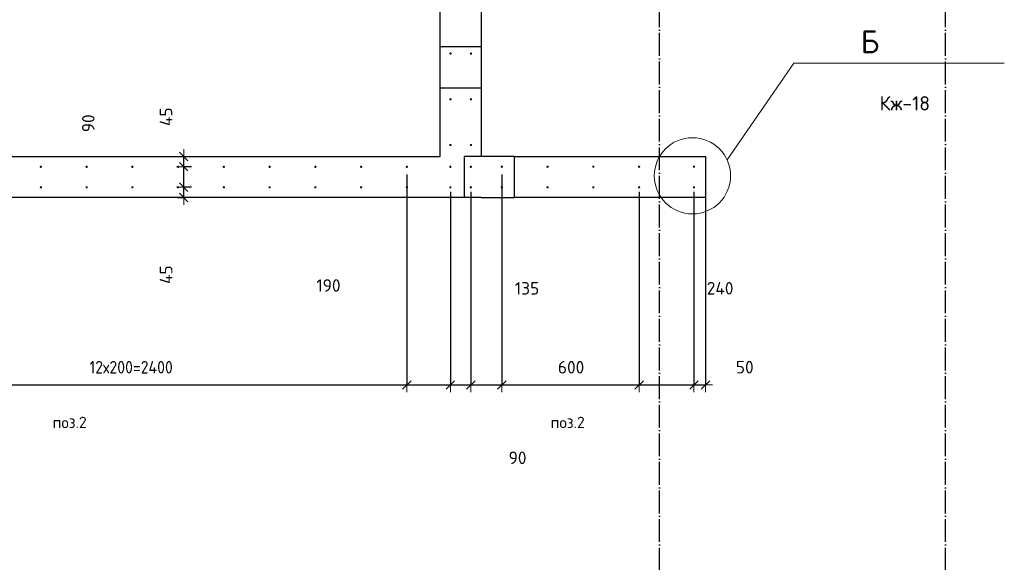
# Model space of a CAD drawing. Header units: millimetres. Extents: x -3026 to 47325, y -2839 to 55854.
# Tile 31 of 130: x 11102 to 15407, y 32724 to 35098. Entities that reach past the tile are written whole.
import ezdxf

# ---------------------------------------------------------------- set-up
doc = ezdxf.new("R2010")
doc.units = ezdxf.units.MM
doc.header["$PDMODE"] = 65
for name, pattern in [('______11', [125, 100, -12.5, 0, -12.5]), ('______5', [275, 200, -25, 25, -25]), ('________', [0])]:
    doc.linetypes.add(name, pattern=pattern)
for name, color, linetype, lineweight in [('Standard', 7, 'Continuous', 25), ('Арм.стержн. вертикальными 1', 22, 'Continuous', 35), ('Обозначение разреза_ общее', 7, 'Continuous', 25), ('Размерная линия_ общее', 7, 'Continuous', 13)]:
    doc.layers.add(name, color=color, linetype=linetype, lineweight=lineweight)
doc.layers.add('Осевая линия_ общее', color=7, linetype='______5', lineweight=13, true_color=0xa0a0a0)
doc.styles.add('ISOCPEUR', font='ISOCPEUR')
doc.dimstyles.new('DIMSTYLE_3', dxfattribs={"dimtxt": 55, "dimasz": 62.5, "dimexe": 0, "dimexo": 0, "dimgap": 27.5, "dimtad": 2, "dimdec": 0, "dimrnd": 5, "dimzin": 12, "dimdsep": 46, "dimtxsty": 'ISOCPEUR', "dimblk1": 'ALL_ML_STRICH', "dimblk2": 'ALL_ML_STRICH', "dimsah": 1, "dimcen": 0, "dimclrd": 7, "dimclre": 256, "dimclrt": 7, "dimadec": 0, "dimazin": 0, "dimtfac": 1, "dimtdec": 0, "dimtix": 1, "dimtmove": 2, "dimatfit": 3, "dimfxl": 0, "dimtzin": 0, "dimlwd": 0, "dimlwe": -3, "dimarcsym": 0})
doc.dimstyles.new('DIMSTYLE_8', dxfattribs={"dimtxt": 55, "dimasz": 62.5, "dimexe": 0, "dimexo": 0, "dimgap": 27.5, "dimtad": 2, "dimdec": 0, "dimrnd": 5, "dimzin": 12, "dimdsep": 46, "dimtxsty": 'ISOCPEUR', "dimblk1": 'ALL_ML_STRICH', "dimblk2": 'ALL_ML_STRICH', "dimsah": 1, "dimcen": 0, "dimclrd": 7, "dimclre": 256, "dimclrt": 7, "dimadec": 0, "dimazin": 0, "dimtfac": 1, "dimtdec": 0, "dimtix": 1, "dimtmove": 2, "dimatfit": 3, "dimfxl": 0, "dimtvp": 1.2, "dimtzin": 0, "dimlwd": 0, "dimlwe": -3, "dimarcsym": 0})
doc.dimstyles.new('DIMSTYLE_9', dxfattribs={"dimtxt": 55, "dimasz": 62.5, "dimexe": 0, "dimexo": 0, "dimgap": 27.5, "dimtad": 0, "dimdec": 0, "dimrnd": 5, "dimzin": 12, "dimdsep": 46, "dimtxsty": 'ISOCPEUR', "dimblk1": 'ALL_ML_STRICH', "dimblk2": 'ALL_ML_STRICH', "dimsah": 1, "dimcen": 0, "dimclrd": 7, "dimclre": 256, "dimclrt": 7, "dimadec": 0, "dimazin": 0, "dimtfac": 1, "dimtdec": 0, "dimtix": 1, "dimtmove": 2, "dimatfit": 3, "dimfxl": 0, "dimtvp": 1.2, "dimtzin": 0, "dimlwd": 0, "dimlwe": -3, "dimarcsym": 0})

# ---------------------------------------------------------------- blocks, each defined once
blk = doc.blocks.new('ALL_ML_STRICH')
at = {"color": 0, "linetype": 'ByBlock', "lineweight": -2}
for p, q in [((-1, 0), (0.5, 0)), ((-0.3, -0.3), (0.3, 0.3)), ((0, -0.5), (0, 0.5))]:
    blk.add_line(p, q, dxfattribs=at)
blk = doc.blocks.new('*D215')
at = {"layer": 'DEFPOINTS', "color": 7, "linetype": 'Continuous', "lineweight": 13, "transparency": 33554687}
for p in [(11872.9, 34365.5), (11772.4, 34320), (11819.2, 34320)]:
    blk.add_point(p, dxfattribs=at)
at = {"layer": 'Размерная линия_ общее', "color": 253, "linetype": 'Continuous', "lineweight": -2, "true_color": 0xa0a0a0, "transparency": 33554687}
for p, q in [((11852.9, 34365.5), (11819.2, 34365.5)), ((11792.4, 34320), (11819.2, 34320))]:
    blk.add_line(p, q, dxfattribs=at)
at = {"layer": 'Размерная линия_ общее', "color": 7, "linetype": 'Continuous', "lineweight": -2, "transparency": 33554687}
blk.add_line((11819.2, 34320), (11819.2, 34365.5), dxfattribs=at)
at = {"layer": 'Размерная линия_ общее', "color": 7, "linetype": 'Continuous', "lineweight": 13, "transparency": 33554687, "xscale": 62.5, "yscale": 62.5, "zscale": 62.5}
for p, rotation in [((11819.2, 34365.5), 90), ((11819.2, 34320), 270)]:
    blk.add_blockref('ALL_ML_STRICH', p, dxfattribs=dict(at, rotation=rotation))
at = {"layer": 'Размерная линия_ общее', "color": 7, "linetype": 'Continuous', "lineweight": 13, "transparency": 33554687, "insert": (11742.3, 33982.8), "char_height": 55, "width": 110, "attachment_point": 5, "rotation": 90, "style": 'ISOCPEUR'}
blk.add_mtext('\\A1;{45}', dxfattribs=at)
blk = doc.blocks.new('*D216')
at = {"layer": 'DEFPOINTS', "color": 7, "linetype": 'Continuous', "lineweight": 13, "transparency": 33554687}
for p in [(11872.9, 34455), (11819.2, 34365.5), (11872.9, 34365.5)]:
    blk.add_point(p, dxfattribs=at)
at = {"layer": 'Размерная линия_ общее', "color": 253, "linetype": 'Continuous', "lineweight": -2, "true_color": 0xa0a0a0, "transparency": 33554687}
for p, q in [((11852.9, 34455), (11819.2, 34455)), ((11852.9, 34365.5), (11819.2, 34365.5))]:
    blk.add_line(p, q, dxfattribs=at)
at = {"layer": 'Размерная линия_ общее', "color": 7, "linetype": 'Continuous', "lineweight": -2, "transparency": 33554687}
blk.add_line((11819.2, 34365.5), (11819.2, 34455), dxfattribs=at)
at = {"layer": 'Размерная линия_ общее', "color": 7, "linetype": 'Continuous', "lineweight": 13, "transparency": 33554687, "xscale": 62.5, "yscale": 62.5, "zscale": 62.5}
for p, rotation in [((11819.2, 34455), 90), ((11819.2, 34365.5), 270)]:
    blk.add_blockref('ALL_ML_STRICH', p, dxfattribs=dict(at, rotation=rotation))
at = {"layer": 'Размерная линия_ общее', "color": 7, "linetype": 'Continuous', "lineweight": 13, "transparency": 33554687, "insert": (11402.3, 34644.9), "char_height": 55, "width": 110, "attachment_point": 5, "rotation": 90, "style": 'ISOCPEUR'}
blk.add_mtext('\\A1;{90}', dxfattribs=at)
blk = doc.blocks.new('*D217')
at = {"layer": 'DEFPOINTS', "color": 7, "linetype": 'Continuous', "lineweight": 13, "transparency": 33554687}
for p in [(11772.4, 34500), (11819.2, 34455), (11872.9, 34455)]:
    blk.add_point(p, dxfattribs=at)
at = {"layer": 'Размерная линия_ общее', "color": 253, "linetype": 'Continuous', "lineweight": -2, "true_color": 0xa0a0a0, "transparency": 33554687}
for p, q in [((11792.4, 34500), (11819.2, 34500)), ((11852.9, 34455), (11819.2, 34455))]:
    blk.add_line(p, q, dxfattribs=at)
at = {"layer": 'Размерная линия_ общее', "color": 7, "linetype": 'Continuous', "lineweight": -2, "transparency": 33554687}
blk.add_line((11819.2, 34455), (11819.2, 34500), dxfattribs=at)
at = {"layer": 'Размерная линия_ общее', "color": 7, "linetype": 'Continuous', "lineweight": 13, "transparency": 33554687, "xscale": 62.5, "yscale": 62.5, "zscale": 62.5}
for p, rotation in [((11819.2, 34500), 90), ((11819.2, 34455), 270)]:
    blk.add_blockref('ALL_ML_STRICH', p, dxfattribs=dict(at, rotation=rotation))
at = {"layer": 'Размерная линия_ общее', "color": 7, "linetype": 'Continuous', "lineweight": 13, "transparency": 33554687, "insert": (11742, 34673.5), "char_height": 55, "width": 110, "attachment_point": 5, "rotation": 90, "style": 'ISOCPEUR'}
blk.add_mtext('\\A1;{45}', dxfattribs=at)
blk = doc.blocks.new('СЛОЖНЫЙ_ОБЪЕКТ_0')
at = {"layer": 'Осевая линия_ общее', "color": 253, "linetype": '______11', "lineweight": -3, "true_color": 0xa0a0a0, "transparency": 33554687}
for p, q in [((13900, -2590), (13900, 47490)), ((15150, -2590), (15150, 40000))]:
    blk.add_line(p, q, dxfattribs=at)
blk = doc.blocks.new('*D397')
at = {"layer": 'DEFPOINTS', "color": 7, "linetype": 'Continuous', "lineweight": 13, "transparency": 33554687}
for p in [(12795, 34441.3), (10395, 34365), (10395, 33500.3)]:
    blk.add_point(p, dxfattribs=at)
at = {"layer": 'Размерная линия_ общее', "color": 253, "linetype": 'Continuous', "lineweight": -2, "true_color": 0xa0a0a0, "transparency": 33554687}
for p, q in [((12795, 34421.3), (12795, 33500.3)), ((10395, 34345), (10395, 33500.3))]:
    blk.add_line(p, q, dxfattribs=at)
at = {"layer": 'Размерная линия_ общее', "color": 7, "linetype": 'Continuous', "lineweight": -2, "transparency": 33554687}
blk.add_line((10395, 33500.3), (12795, 33500.3), dxfattribs=at)
at = {"layer": 'Размерная линия_ общее', "color": 7, "linetype": 'Continuous', "lineweight": 13, "transparency": 33554687, "xscale": 62.5, "yscale": 62.5, "zscale": 62.5, "rotation": 180}
blk.add_blockref('ALL_ML_STRICH', (10395, 33500.3), dxfattribs=at)
at = {"layer": 'Размерная линия_ общее', "color": 7, "linetype": 'Continuous', "lineweight": 13, "transparency": 33554687, "xscale": 62.5, "yscale": 62.5, "zscale": 62.5}
blk.add_blockref('ALL_ML_STRICH', (12795, 33500.3), dxfattribs=at)
at = {"layer": 'Размерная линия_ общее', "color": 7, "linetype": 'Continuous', "lineweight": 13, "transparency": 33554687, "insert": (11407.5, 33605.3), "char_height": 55, "width": 2.75, "attachment_point": 1, "line_spacing_factor": 0.60241, "style": 'ISOCPEUR'}
blk.add_mtext('\\W0.91;12х200=2400', dxfattribs=at)
blk = doc.blocks.new('*D398')
at = {"layer": 'DEFPOINTS', "color": 7, "linetype": 'Continuous', "lineweight": 13, "transparency": 33554687}
for p in [(12795, 34441.3), (12985, 34365), (12795, 33500.3)]:
    blk.add_point(p, dxfattribs=at)
at = {"layer": 'Размерная линия_ общее', "color": 253, "linetype": 'Continuous', "lineweight": -2, "true_color": 0xa0a0a0, "transparency": 33554687}
for p, q in [((12795, 34421.3), (12795, 33500.3)), ((12985, 34345), (12985, 33500.3))]:
    blk.add_line(p, q, dxfattribs=at)
at = {"layer": 'Размерная линия_ общее', "color": 7, "linetype": 'Continuous', "lineweight": -2, "transparency": 33554687}
blk.add_line((12795, 33500.3), (12985, 33500.3), dxfattribs=at)
at = {"layer": 'Размерная линия_ общее', "color": 7, "linetype": 'Continuous', "lineweight": 13, "transparency": 33554687, "xscale": 62.5, "yscale": 62.5, "zscale": 62.5, "rotation": 180}
blk.add_blockref('ALL_ML_STRICH', (12795, 33500.3), dxfattribs=at)
at = {"layer": 'Размерная линия_ общее', "color": 7, "linetype": 'Continuous', "lineweight": 13, "transparency": 33554687, "xscale": 62.5, "yscale": 62.5, "zscale": 62.5}
blk.add_blockref('ALL_ML_STRICH', (12985, 33500.3), dxfattribs=at)
at = {"layer": 'Размерная линия_ общее', "color": 7, "linetype": 'Continuous', "lineweight": 13, "transparency": 33554687, "insert": (12452.1, 33935.3), "char_height": 55, "width": 165, "attachment_point": 5, "style": 'ISOCPEUR'}
blk.add_mtext('\\A1;{190}', dxfattribs=at)
blk = doc.blocks.new('*D399')
at = {"layer": 'DEFPOINTS', "color": 7, "linetype": 'Continuous', "lineweight": 13, "transparency": 33554687}
for p in [(12985, 34365), (13074.5, 34365), (12985, 33500.3)]:
    blk.add_point(p, dxfattribs=at)
at = {"layer": 'Размерная линия_ общее', "color": 253, "linetype": 'Continuous', "lineweight": -2, "true_color": 0xa0a0a0, "transparency": 33554687}
for p, q in [((12985, 34345), (12985, 33500.3)), ((13074.5, 34345), (13074.5, 33500.3))]:
    blk.add_line(p, q, dxfattribs=at)
at = {"layer": 'Размерная линия_ общее', "color": 7, "linetype": 'Continuous', "lineweight": -2, "transparency": 33554687}
blk.add_line((12985, 33500.3), (13074.5, 33500.3), dxfattribs=at)
at = {"layer": 'Размерная линия_ общее', "color": 7, "linetype": 'Continuous', "lineweight": 13, "transparency": 33554687, "xscale": 62.5, "yscale": 62.5, "zscale": 62.5, "rotation": 180}
blk.add_blockref('ALL_ML_STRICH', (12985, 33500.3), dxfattribs=at)
at = {"layer": 'Размерная линия_ общее', "color": 7, "linetype": 'Continuous', "lineweight": 13, "transparency": 33554687, "xscale": 62.5, "yscale": 62.5, "zscale": 62.5}
blk.add_blockref('ALL_ML_STRICH', (13074.5, 33500.3), dxfattribs=at)
at = {"layer": 'Размерная линия_ общее', "color": 7, "linetype": 'Continuous', "lineweight": 13, "transparency": 33554687, "insert": (13278.7, 33181.5), "char_height": 55, "width": 110, "attachment_point": 5, "style": 'ISOCPEUR'}
blk.add_mtext('\\A1;{90}', dxfattribs=at)
blk = doc.blocks.new('*D400')
at = {"layer": 'DEFPOINTS', "color": 7, "linetype": 'Continuous', "lineweight": 13, "transparency": 33554687}
for p in [(13210, 34441.3), (13074.5, 34365), (13074.5, 33500.3)]:
    blk.add_point(p, dxfattribs=at)
at = {"layer": 'Размерная линия_ общее', "color": 253, "linetype": 'Continuous', "lineweight": -2, "true_color": 0xa0a0a0, "transparency": 33554687}
for p, q in [((13210, 34421.3), (13210, 33500.3)), ((13074.5, 34345), (13074.5, 33500.3))]:
    blk.add_line(p, q, dxfattribs=at)
at = {"layer": 'Размерная линия_ общее', "color": 7, "linetype": 'Continuous', "lineweight": -2, "transparency": 33554687}
blk.add_line((13074.5, 33500.3), (13210, 33500.3), dxfattribs=at)
at = {"layer": 'Размерная линия_ общее', "color": 7, "linetype": 'Continuous', "lineweight": 13, "transparency": 33554687, "xscale": 62.5, "yscale": 62.5, "zscale": 62.5, "rotation": 180}
blk.add_blockref('ALL_ML_STRICH', (13074.5, 33500.3), dxfattribs=at)
at = {"layer": 'Размерная линия_ общее', "color": 7, "linetype": 'Continuous', "lineweight": 13, "transparency": 33554687, "xscale": 62.5, "yscale": 62.5, "zscale": 62.5}
blk.add_blockref('ALL_ML_STRICH', (13210, 33500.3), dxfattribs=at)
at = {"layer": 'Размерная линия_ общее', "color": 7, "linetype": 'Continuous', "lineweight": 13, "transparency": 33554687, "insert": (13320.3, 33923), "char_height": 55, "width": 165, "attachment_point": 5, "style": 'ISOCPEUR'}
blk.add_mtext('\\A1;{135}', dxfattribs=at)
blk = doc.blocks.new('*D401')
at = {"layer": 'DEFPOINTS', "color": 7, "linetype": 'Continuous', "lineweight": 13, "transparency": 33554687}
for p in [(13210, 34441.3), (13810, 34365), (13210, 33500.3)]:
    blk.add_point(p, dxfattribs=at)
at = {"layer": 'Размерная линия_ общее', "color": 253, "linetype": 'Continuous', "lineweight": -2, "true_color": 0xa0a0a0, "transparency": 33554687}
for p, q in [((13210, 34421.3), (13210, 33500.3)), ((13810, 34345), (13810, 33500.3))]:
    blk.add_line(p, q, dxfattribs=at)
at = {"layer": 'Размерная линия_ общее', "color": 7, "linetype": 'Continuous', "lineweight": -2, "transparency": 33554687}
blk.add_line((13210, 33500.3), (13810, 33500.3), dxfattribs=at)
at = {"layer": 'Размерная линия_ общее', "color": 7, "linetype": 'Continuous', "lineweight": 13, "transparency": 33554687, "xscale": 62.5, "yscale": 62.5, "zscale": 62.5, "rotation": 180}
blk.add_blockref('ALL_ML_STRICH', (13210, 33500.3), dxfattribs=at)
at = {"layer": 'Размерная линия_ общее', "color": 7, "linetype": 'Continuous', "lineweight": 13, "transparency": 33554687, "xscale": 62.5, "yscale": 62.5, "zscale": 62.5}
blk.add_blockref('ALL_ML_STRICH', (13810, 33500.3), dxfattribs=at)
at = {"layer": 'Размерная линия_ общее', "color": 7, "linetype": 'Continuous', "lineweight": 13, "transparency": 33554687, "insert": (13512.8, 33577.8), "char_height": 55, "width": 165, "attachment_point": 5, "style": 'ISOCPEUR'}
blk.add_mtext('\\A1;{600}', dxfattribs=at)
blk = doc.blocks.new('*D402')
at = {"layer": 'DEFPOINTS', "color": 7, "linetype": 'Continuous', "lineweight": 13, "transparency": 33554687}
for p in [(13810, 34365), (14050, 34365), (13810, 33500.3)]:
    blk.add_point(p, dxfattribs=at)
at = {"layer": 'Размерная линия_ общее', "color": 253, "linetype": 'Continuous', "lineweight": -2, "true_color": 0xa0a0a0, "transparency": 33554687}
for p, q in [((13810, 34345), (13810, 33500.3)), ((14050, 34345), (14050, 33500.3))]:
    blk.add_line(p, q, dxfattribs=at)
at = {"layer": 'Размерная линия_ общее', "color": 7, "linetype": 'Continuous', "lineweight": -2, "transparency": 33554687}
blk.add_line((13810, 33500.3), (14050, 33500.3), dxfattribs=at)
at = {"layer": 'Размерная линия_ общее', "color": 7, "linetype": 'Continuous', "lineweight": 13, "transparency": 33554687, "xscale": 62.5, "yscale": 62.5, "zscale": 62.5, "rotation": 180}
blk.add_blockref('ALL_ML_STRICH', (13810, 33500.3), dxfattribs=at)
at = {"layer": 'Размерная линия_ общее', "color": 7, "linetype": 'Continuous', "lineweight": 13, "transparency": 33554687, "xscale": 62.5, "yscale": 62.5, "zscale": 62.5}
blk.add_blockref('ALL_ML_STRICH', (14050, 33500.3), dxfattribs=at)
at = {"layer": 'Размерная линия_ общее', "color": 7, "linetype": 'Continuous', "lineweight": 13, "transparency": 33554687, "insert": (14164.3, 33923.3), "char_height": 55, "width": 165, "attachment_point": 5, "style": 'ISOCPEUR'}
blk.add_mtext('\\A1;{240}', dxfattribs=at)
blk = doc.blocks.new('*D403')
at = {"layer": 'DEFPOINTS', "color": 7, "linetype": 'Continuous', "lineweight": 13, "transparency": 33554687}
for p in [(14100, 34441.3), (14050, 34365), (14050, 33500.3)]:
    blk.add_point(p, dxfattribs=at)
at = {"layer": 'Размерная линия_ общее', "color": 253, "linetype": 'Continuous', "lineweight": -2, "true_color": 0xa0a0a0, "transparency": 33554687}
for p, q in [((14100, 34421.3), (14100, 33500.3)), ((14050, 34345), (14050, 33500.3))]:
    blk.add_line(p, q, dxfattribs=at)
at = {"layer": 'Размерная линия_ общее', "color": 7, "linetype": 'Continuous', "lineweight": -2, "transparency": 33554687}
blk.add_line((14050, 33500.3), (14100, 33500.3), dxfattribs=at)
at = {"layer": 'Размерная линия_ общее', "color": 7, "linetype": 'Continuous', "lineweight": 13, "transparency": 33554687, "xscale": 62.5, "yscale": 62.5, "zscale": 62.5, "rotation": 180}
blk.add_blockref('ALL_ML_STRICH', (14050, 33500.3), dxfattribs=at)
at = {"layer": 'Размерная линия_ общее', "color": 7, "linetype": 'Continuous', "lineweight": 13, "transparency": 33554687, "xscale": 62.5, "yscale": 62.5, "zscale": 62.5}
blk.add_blockref('ALL_ML_STRICH', (14100, 33500.3), dxfattribs=at)
at = {"layer": 'Размерная линия_ общее', "color": 7, "linetype": 'Continuous', "lineweight": 13, "transparency": 33554687, "insert": (14272, 33578.1), "char_height": 55, "width": 110, "attachment_point": 5, "style": 'ISOCPEUR'}
blk.add_mtext('\\A1;{50}', dxfattribs=at)

msp = doc.modelspace()

# ---------------------------------------------------------------- hatches: boundary and pattern name
at = {"layer": 'Арм.стержн. вертикальными 1', "linetype": 'Continuous', "lineweight": 50, "transparency": 33554687}
for points in [[(12990.5, 34950), (12990.1, 34951.9), (12989, 34953.5), (12987.4, 34954.6), (12985.5, 34955), (12983.6, 34954.6), (12981.9, 34953.5), (12980.9, 34951.9), (12980.5, 34950), (12980.9, 34948.1), (12981.9, 34946.5), (12983.6, 34945.4), (12985.5, 34945), (12987.4, 34945.4), (12989, 34946.5), (12990.1, 34948.1)], [(13080, 34950), (13079.6, 34951.9), (13078.5, 34953.5), (13076.9, 34954.6), (13075, 34955), (13073.1, 34954.6), (13071.5, 34953.5), (13070.4, 34951.9), (13070, 34950), (13070.4, 34948.1), (13071.5, 34946.5), (13073.1, 34945.4), (13075, 34945), (13076.9, 34945.4), (13078.5, 34946.5), (13079.6, 34948.1)], [(12990.5, 34750), (12990.1, 34751.9), (12989, 34753.5), (12987.4, 34754.6), (12985.5, 34755), (12983.6, 34754.6), (12981.9, 34753.5), (12980.9, 34751.9), (12980.5, 34750), (12980.9, 34748.1), (12981.9, 34746.5), (12983.6, 34745.4), (12985.5, 34745), (12987.4, 34745.4), (12989, 34746.5), (12990.1, 34748.1)], [(13080, 34750), (13079.6, 34751.9), (13078.5, 34753.5), (13076.9, 34754.6), (13075, 34755), (13073.1, 34754.6), (13071.5, 34753.5), (13070.4, 34751.9), (13070, 34750), (13070.4, 34748.1), (13071.5, 34746.5), (13073.1, 34745.4), (13075, 34745), (13076.9, 34745.4), (13078.5, 34746.5), (13079.6, 34748.1)], [(12990.5, 34550), (12990.1, 34551.9), (12989, 34553.5), (12987.4, 34554.6), (12985.5, 34555), (12983.6, 34554.6), (12981.9, 34553.5), (12980.9, 34551.9), (12980.5, 34550), (12980.9, 34548.1), (12981.9, 34546.5), (12983.6, 34545.4), (12985.5, 34545), (12987.4, 34545.4), (12989, 34546.5), (12990.1, 34548.1)], [(13080, 34550), (13079.6, 34551.9), (13078.5, 34553.5), (13076.9, 34554.6), (13075, 34555), (13073.1, 34554.6), (13071.5, 34553.5), (13070.4, 34551.9), (13070, 34550), (13070.4, 34548.1), (13071.5, 34546.5), (13073.1, 34545.4), (13075, 34545), (13076.9, 34545.4), (13078.5, 34546.5), (13079.6, 34548.1)], [(11200, 34454.5), (11199.6, 34456.4), (11198.5, 34458.1), (11196.9, 34459.2), (11195, 34459.5), (11193.1, 34459.2), (11191.5, 34458.1), (11190.4, 34456.4), (11190, 34454.5), (11190.4, 34452.6), (11191.5, 34451), (11193.1, 34449.9), (11195, 34449.5), (11196.9, 34449.9), (11198.5, 34451), (11199.6, 34452.6)], [(11400, 34454.5), (11399.6, 34456.4), (11398.5, 34458.1), (11396.9, 34459.2), (11395, 34459.5), (11393.1, 34459.2), (11391.5, 34458.1), (11390.4, 34456.4), (11390, 34454.5), (11390.4, 34452.6), (11391.5, 34451), (11393.1, 34449.9), (11395, 34449.5), (11396.9, 34449.9), (11398.5, 34451), (11399.6, 34452.6)], [(11600, 34454.5), (11599.6, 34456.4), (11598.5, 34458.1), (11596.9, 34459.2), (11595, 34459.5), (11593.1, 34459.2), (11591.5, 34458.1), (11590.4, 34456.4), (11590, 34454.5), (11590.4, 34452.6), (11591.5, 34451), (11593.1, 34449.9), (11595, 34449.5), (11596.9, 34449.9), (11598.5, 34451), (11599.6, 34452.6)], [(11800, 34454.5), (11799.6, 34456.4), (11798.5, 34458.1), (11796.9, 34459.2), (11795, 34459.5), (11793.1, 34459.2), (11791.5, 34458.1), (11790.4, 34456.4), (11790, 34454.5), (11790.4, 34452.6), (11791.5, 34451), (11793.1, 34449.9), (11795, 34449.5), (11796.9, 34449.9), (11798.5, 34451), (11799.6, 34452.6)], [(12000, 34454.5), (11999.6, 34456.4), (11998.5, 34458.1), (11996.9, 34459.2), (11995, 34459.5), (11993.1, 34459.2), (11991.5, 34458.1), (11990.4, 34456.4), (11990, 34454.5), (11990.4, 34452.6), (11991.5, 34451), (11993.1, 34449.9), (11995, 34449.5), (11996.9, 34449.9), (11998.5, 34451), (11999.6, 34452.6)], [(12200, 34454.5), (12199.6, 34456.4), (12198.5, 34458.1), (12196.9, 34459.2), (12195, 34459.5), (12193.1, 34459.2), (12191.5, 34458.1), (12190.4, 34456.4), (12190, 34454.5), (12190.4, 34452.6), (12191.5, 34451), (12193.1, 34449.9), (12195, 34449.5), (12196.9, 34449.9), (12198.5, 34451), (12199.6, 34452.6)], [(12400, 34454.5), (12399.6, 34456.4), (12398.5, 34458.1), (12396.9, 34459.2), (12395, 34459.5), (12393.1, 34459.2), (12391.5, 34458.1), (12390.4, 34456.4), (12390, 34454.5), (12390.4, 34452.6), (12391.5, 34451), (12393.1, 34449.9), (12395, 34449.5), (12396.9, 34449.9), (12398.5, 34451), (12399.6, 34452.6)], [(12600, 34454.5), (12599.6, 34456.4), (12598.5, 34458.1), (12596.9, 34459.2), (12595, 34459.5), (12593.1, 34459.2), (12591.5, 34458.1), (12590.4, 34456.4), (12590, 34454.5), (12590.4, 34452.6), (12591.5, 34451), (12593.1, 34449.9), (12595, 34449.5), (12596.9, 34449.9), (12598.5, 34451), (12599.6, 34452.6)], [(12800, 34454.5), (12799.6, 34456.4), (12798.5, 34458.1), (12796.9, 34459.2), (12795, 34459.5), (12793.1, 34459.2), (12791.5, 34458.1), (12790.4, 34456.4), (12790, 34454.5), (12790.4, 34452.6), (12791.5, 34451), (12793.1, 34449.9), (12795, 34449.5), (12796.9, 34449.9), (12798.5, 34451), (12799.6, 34452.6)], [(12990, 34454.5), (12989.6, 34456.4), (12988.5, 34458.1), (12986.9, 34459.2), (12985, 34459.5), (12983.1, 34459.2), (12981.4, 34458.1), (12980.4, 34456.4), (12980, 34454.5), (12980.4, 34452.6), (12981.4, 34451), (12983.1, 34449.9), (12985, 34449.5), (12986.9, 34449.9), (12988.5, 34451), (12989.6, 34452.6)], [(13079.5, 34454.5), (13079.1, 34456.4), (13078, 34458.1), (13076.4, 34459.2), (13074.5, 34459.5), (13072.6, 34459.2), (13071, 34458.1), (13069.9, 34456.4), (13069.5, 34454.5), (13069.9, 34452.6), (13071, 34451), (13072.6, 34449.9), (13074.5, 34449.5), (13076.4, 34449.9), (13078, 34451), (13079.1, 34452.6)], [(13215, 34455), (13214.6, 34456.9), (13213.5, 34458.5), (13211.9, 34459.6), (13210, 34460), (13208.1, 34459.6), (13206.5, 34458.5), (13205.4, 34456.9), (13205, 34455), (13205.4, 34453.1), (13206.5, 34451.5), (13208.1, 34450.4), (13210, 34450), (13211.9, 34450.4), (13213.5, 34451.5), (13214.6, 34453.1)], [(13415, 34455), (13414.6, 34456.9), (13413.5, 34458.5), (13411.9, 34459.6), (13410, 34460), (13408.1, 34459.6), (13406.5, 34458.5), (13405.4, 34456.9), (13405, 34455), (13405.4, 34453.1), (13406.5, 34451.5), (13408.1, 34450.4), (13410, 34450), (13411.9, 34450.4), (13413.5, 34451.5), (13414.6, 34453.1)], [(13615, 34455), (13614.6, 34456.9), (13613.5, 34458.5), (13611.9, 34459.6), (13610, 34460), (13608.1, 34459.6), (13606.5, 34458.5), (13605.4, 34456.9), (13605, 34455), (13605.4, 34453.1), (13606.5, 34451.5), (13608.1, 34450.4), (13610, 34450), (13611.9, 34450.4), (13613.5, 34451.5), (13614.6, 34453.1)], [(13815, 34455), (13814.6, 34456.9), (13813.5, 34458.5), (13811.9, 34459.6), (13810, 34460), (13808.1, 34459.6), (13806.5, 34458.5), (13805.4, 34456.9), (13805, 34455), (13805.4, 34453.1), (13806.5, 34451.5), (13808.1, 34450.4), (13810, 34450), (13811.9, 34450.4), (13813.5, 34451.5), (13814.6, 34453.1)], [(14055, 34455), (14054.6, 34456.9), (14053.5, 34458.5), (14051.9, 34459.6), (14050, 34460), (14048.1, 34459.6), (14046.5, 34458.5), (14045.4, 34456.9), (14045, 34455), (14045.4, 34453.1), (14046.5, 34451.5), (14048.1, 34450.4), (14050, 34450), (14051.9, 34450.4), (14053.5, 34451.5), (14054.6, 34453.1)], [(11200, 34365), (11199.6, 34366.9), (11198.5, 34368.5), (11196.9, 34369.6), (11195, 34370), (11193.1, 34369.6), (11191.5, 34368.5), (11190.4, 34366.9), (11190, 34365), (11190.4, 34363.1), (11191.5, 34361.5), (11193.1, 34360.4), (11195, 34360), (11196.9, 34360.4), (11198.5, 34361.5), (11199.6, 34363.1)], [(11400, 34365), (11399.6, 34366.9), (11398.5, 34368.5), (11396.9, 34369.6), (11395, 34370), (11393.1, 34369.6), (11391.5, 34368.5), (11390.4, 34366.9), (11390, 34365), (11390.4, 34363.1), (11391.5, 34361.5), (11393.1, 34360.4), (11395, 34360), (11396.9, 34360.4), (11398.5, 34361.5), (11399.6, 34363.1)], [(11600, 34365), (11599.6, 34366.9), (11598.5, 34368.5), (11596.9, 34369.6), (11595, 34370), (11593.1, 34369.6), (11591.5, 34368.5), (11590.4, 34366.9), (11590, 34365), (11590.4, 34363.1), (11591.5, 34361.5), (11593.1, 34360.4), (11595, 34360), (11596.9, 34360.4), (11598.5, 34361.5), (11599.6, 34363.1)], [(11800, 34365), (11799.6, 34366.9), (11798.5, 34368.5), (11796.9, 34369.6), (11795, 34370), (11793.1, 34369.6), (11791.5, 34368.5), (11790.4, 34366.9), (11790, 34365), (11790.4, 34363.1), (11791.5, 34361.5), (11793.1, 34360.4), (11795, 34360), (11796.9, 34360.4), (11798.5, 34361.5), (11799.6, 34363.1)], [(12000, 34365), (11999.6, 34366.9), (11998.5, 34368.5), (11996.9, 34369.6), (11995, 34370), (11993.1, 34369.6), (11991.5, 34368.5), (11990.4, 34366.9), (11990, 34365), (11990.4, 34363.1), (11991.5, 34361.5), (11993.1, 34360.4), (11995, 34360), (11996.9, 34360.4), (11998.5, 34361.5), (11999.6, 34363.1)], [(12200, 34365), (12199.6, 34366.9), (12198.5, 34368.5), (12196.9, 34369.6), (12195, 34370), (12193.1, 34369.6), (12191.5, 34368.5), (12190.4, 34366.9), (12190, 34365), (12190.4, 34363.1), (12191.5, 34361.5), (12193.1, 34360.4), (12195, 34360), (12196.9, 34360.4), (12198.5, 34361.5), (12199.6, 34363.1)], [(12400, 34365), (12399.6, 34366.9), (12398.5, 34368.5), (12396.9, 34369.6), (12395, 34370), (12393.1, 34369.6), (12391.5, 34368.5), (12390.4, 34366.9), (12390, 34365), (12390.4, 34363.1), (12391.5, 34361.5), (12393.1, 34360.4), (12395, 34360), (12396.9, 34360.4), (12398.5, 34361.5), (12399.6, 34363.1)], [(12600, 34365), (12599.6, 34366.9), (12598.5, 34368.5), (12596.9, 34369.6), (12595, 34370), (12593.1, 34369.6), (12591.5, 34368.5), (12590.4, 34366.9), (12590, 34365), (12590.4, 34363.1), (12591.5, 34361.5), (12593.1, 34360.4), (12595, 34360), (12596.9, 34360.4), (12598.5, 34361.5), (12599.6, 34363.1)], [(12800, 34365), (12799.6, 34366.9), (12798.5, 34368.5), (12796.9, 34369.6), (12795, 34370), (12793.1, 34369.6), (12791.5, 34368.5), (12790.4, 34366.9), (12790, 34365), (12790.4, 34363.1), (12791.5, 34361.5), (12793.1, 34360.4), (12795, 34360), (12796.9, 34360.4), (12798.5, 34361.5), (12799.6, 34363.1)], [(12990, 34365), (12989.6, 34366.9), (12988.5, 34368.5), (12986.9, 34369.6), (12985, 34370), (12983.1, 34369.6), (12981.4, 34368.5), (12980.4, 34366.9), (12980, 34365), (12980.4, 34363.1), (12981.4, 34361.5), (12983.1, 34360.4), (12985, 34360), (12986.9, 34360.4), (12988.5, 34361.5), (12989.6, 34363.1)], [(13079.5, 34365), (13079.1, 34366.9), (13078, 34368.5), (13076.4, 34369.6), (13074.5, 34370), (13072.6, 34369.6), (13071, 34368.5), (13069.9, 34366.9), (13069.5, 34365), (13069.9, 34363.1), (13071, 34361.5), (13072.6, 34360.4), (13074.5, 34360), (13076.4, 34360.4), (13078, 34361.5), (13079.1, 34363.1)], [(13215, 34365), (13214.6, 34366.9), (13213.5, 34368.5), (13211.9, 34369.6), (13210, 34370), (13208.1, 34369.6), (13206.5, 34368.5), (13205.4, 34366.9), (13205, 34365), (13205.4, 34363.1), (13206.5, 34361.5), (13208.1, 34360.4), (13210, 34360), (13211.9, 34360.4), (13213.5, 34361.5), (13214.6, 34363.1)], [(13415, 34365), (13414.6, 34366.9), (13413.5, 34368.5), (13411.9, 34369.6), (13410, 34370), (13408.1, 34369.6), (13406.5, 34368.5), (13405.4, 34366.9), (13405, 34365), (13405.4, 34363.1), (13406.5, 34361.5), (13408.1, 34360.4), (13410, 34360), (13411.9, 34360.4), (13413.5, 34361.5), (13414.6, 34363.1)], [(13615, 34365), (13614.6, 34366.9), (13613.5, 34368.5), (13611.9, 34369.6), (13610, 34370), (13608.1, 34369.6), (13606.5, 34368.5), (13605.4, 34366.9), (13605, 34365), (13605.4, 34363.1), (13606.5, 34361.5), (13608.1, 34360.4), (13610, 34360), (13611.9, 34360.4), (13613.5, 34361.5), (13614.6, 34363.1)], [(13815, 34365), (13814.6, 34366.9), (13813.5, 34368.5), (13811.9, 34369.6), (13810, 34370), (13808.1, 34369.6), (13806.5, 34368.5), (13805.4, 34366.9), (13805, 34365), (13805.4, 34363.1), (13806.5, 34361.5), (13808.1, 34360.4), (13810, 34360), (13811.9, 34360.4), (13813.5, 34361.5), (13814.6, 34363.1)], [(14055, 34365), (14054.6, 34366.9), (14053.5, 34368.5), (14051.9, 34369.6), (14050, 34370), (14048.1, 34369.6), (14046.5, 34368.5), (14045.4, 34366.9), (14045, 34365), (14045.4, 34363.1), (14046.5, 34361.5), (14048.1, 34360.4), (14050, 34360), (14051.9, 34360.4), (14053.5, 34361.5), (14054.6, 34363.1)]]:
    msp.add_hatch(color=4, dxfattribs=at).paths.add_polyline_path(points)

# ---------------------------------------------------------------- linework, layer by layer
at = {"color": 7, "linetype": 'Continuous', "lineweight": 25, "transparency": 33554687}
for p, q in [((13120, 36430), (13120, 34500)), ((12940, 34500), (12940, 36250)), ((13045, 34500), (13045, 34320)), ((13120, 34500), (13045, 34500)), ((13265, 34500), (13120, 34500)), ((13265, 34320), (13265, 34500)), ((13265, 34500), (14100, 34500)), ((14100, 34500), (14100, 34320)), ((13045, 34320), (12940, 34320)), ((13120, 34320), (13045, 34320)), ((13120, 34320), (13265, 34320)), ((14100, 34320), (13265, 34320))]:
    msp.add_line(p, q, dxfattribs=at)
at = {"color": 253, "linetype": '________', "lineweight": 25, "true_color": 0xababab, "transparency": 33554687}
for p, q in [((13120, 34980), (12940, 34980)), ((12940, 34800), (13120, 34800))]:
    msp.add_line(p, q, dxfattribs=at)
at = {"layer": 'Standard', "color": 7, "linetype": 'Continuous', "lineweight": 25, "transparency": 33554687}
for p, q in [((10280, 34500), (12940, 34500)), ((12940, 34320), (10100, 34320))]:
    msp.add_line(p, q, dxfattribs=at)
at = {"layer": 'Обозначение разреза_ общее', "color": 7, "linetype": 'Continuous', "lineweight": 13, "transparency": 33554687}
msp.add_lwpolyline([(14194.7, 34485.2), (14486.7, 34907.3), (15406.7, 34907.3)], dxfattribs=at)
msp.add_circle((14043.4, 34415.2), 166.7, dxfattribs=at)

# ---------------------------------------------------------------- block references
at = {"layer": 'Осевая линия_ общее', "color": 253, "linetype": '______11', "lineweight": -3, "true_color": 0xa0a0a0, "transparency": 33554687}
msp.add_blockref('СЛОЖНЫЙ_ОБЪЕКТ_0', (0, 0), dxfattribs=at)

# ---------------------------------------------------------------- texts
at = {"layer": 'Standard', "color": 7, "linetype": 'Continuous', "lineweight": 18, "transparency": 33554687, "char_height": 50, "width": 175.962, "attachment_point": 4, "style": 'ISOCPEUR'}
for insert in [(11246.2, 33336.4), (13423.3, 33336.4)]:
    msp.add_mtext('\\A1;{\\fISOCPEUR|i0|b0;\\H50.000000;\\W1.000000;\\C7;поз.2}\\P', dxfattribs=dict(at, insert=insert))
at = {"layer": 'Обозначение разреза_ общее', "color": 7, "linetype": 'Continuous', "lineweight": 13, "transparency": 33554687, "style": 'ISOCPEUR'}
for s, insert, char_height, width, attachment_point in [('\\A1;{\\fISOCPEUR|i0|b0;\\H100.000000;\\W1.000000;\\C7;Б}\\P', (14778.8, 34951.4), 100, 120, 7), ('\\A1;{\\fISOCPEUR|i0|b0;\\H62.500000;\\W1.000000;\\C7;Кж-18}\\P', (14971.6, 34732.3), 62.5, 253.125, 5)]:
    msp.add_mtext(s, dxfattribs=dict(at, insert=insert, char_height=char_height, width=width, attachment_point=attachment_point))

# ---------------------------------------------------------------- dimensions: what is measured, and where the dimension line sits
at = {"layer": 'Размерная линия_ общее', "color": 7, "linetype": 'Continuous', "lineweight": 13, "transparency": 33554687}
for base, p1, p2, picture, middle in [((11819.1889, 34455.0003), (11852.8893, 34365.469), (11852.8893, 34455.0003), '*D216', (11402.3475, 34644.9085)), ((11819.2, 34500), (11852.9, 34455), (11792.4, 34500), '*D217', (11742, 34673.5)), ((11819.1889, 34365.469), (11792.4014, 34320), (11852.8893, 34365.469), '*D215', (11742.3051, 33982.8245))]:
    dim = msp.add_linear_dim(base=base, p1=p1, p2=p2, angle=90, dimstyle='DIMSTYLE_8', override={"dimpost": '<>', "dimclrd": 7, "dimclre": 253, "dimclrt": 7, "dimlwd": 0, "dimlwe": 65533}, dxfattribs=at)
    dim.commit()
    dim.dimension.update_dxf_attribs({"geometry": picture, "text_midpoint": middle, "dimtype": 160})
dim = msp.add_linear_dim(base=(12795, 33500.3), p1=(10395, 34345), p2=(12795, 34421.3), text='\\W0.91;12х200=2400', dimstyle='DIMSTYLE_3', override={"dimpost": '<>', "dimclrd": 7, "dimclre": 253, "dimclrt": 7, "dimlwd": 0, "dimlwe": 65533}, dxfattribs=at)
dim.commit()
dim.dimension.update_dxf_attribs({"geometry": '*D397', "text_midpoint": (11595, 33527.8), "dimtype": 160})
for base, p1, p2, dimstyle, picture, middle in [((12985, 33500.3), (12795, 34421.3), (12985, 34345), 'DIMSTYLE_3', '*D398', (12452.1, 33935.3)), ((13210, 33500.3267), (13074.5039, 34345.0001), (13210, 34421.2938), 'DIMSTYLE_8', '*D400', (13320.3001, 33922.9652)), ((13810, 33500.3), (13210, 34421.3), (13810, 34345), 'DIMSTYLE_3', '*D401', (13512.8, 33577.8)), ((14100, 33500.3), (14050, 34345), (14100, 34421.3), 'DIMSTYLE_8', '*D403', (14272, 33578.1)), ((13074.5039, 33500.3267), (12984.9726, 34345.0001), (13074.5039, 34345.0001), 'DIMSTYLE_9', '*D399', (13278.7488, 33181.5203)), ((14050, 33500.3), (13810, 34345), (14050, 34345), 'DIMSTYLE_3', '*D402', (14164.3, 33923.3))]:
    dim = msp.add_linear_dim(base=base, p1=p1, p2=p2, dimstyle=dimstyle, override={"dimpost": '<>', "dimclrd": 7, "dimclre": 253, "dimclrt": 7, "dimlwd": 0, "dimlwe": 65533}, dxfattribs=at)
    dim.commit()
    dim.dimension.update_dxf_attribs({"geometry": picture, "text_midpoint": middle, "dimtype": 160})

doc.saveas('drawing.dxf')
